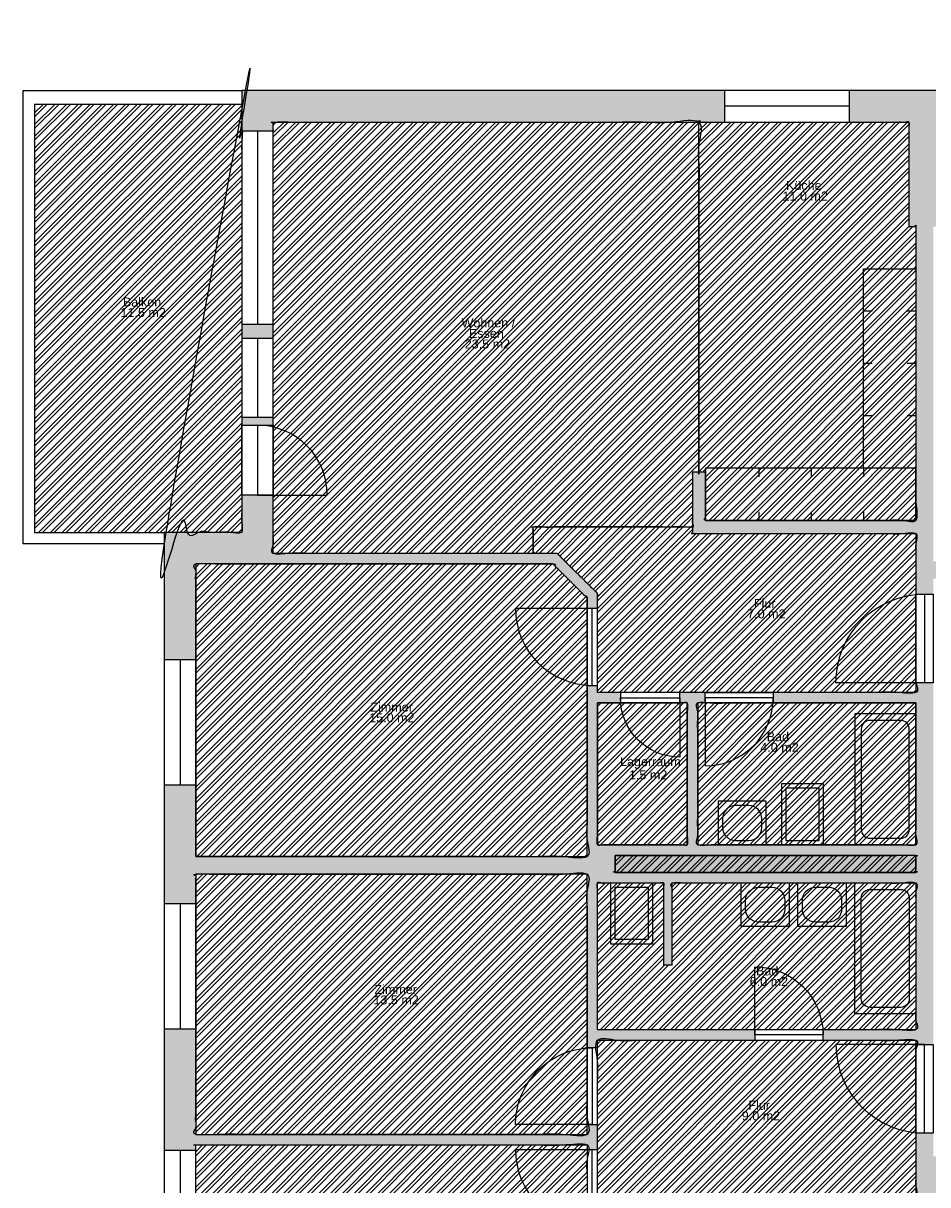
# Model space of a CAD drawing. Header units: metres. Extents: x 1.9 to 51.7, y 54 to 87.4.
# Tile 3 of 10: x 6.1 to 16.4, y 66.1 to 79.4. Entities that reach past the tile are written whole.
import ezdxf

# ---------------------------------------------------------------- set-up
doc = ezdxf.new("R2010")
doc.units = ezdxf.units.M
for name, color, linetype, true_color in [('Fenster', 7, 'Continuous', 0x000000), ('GelÃ¤nder', 7, 'Continuous', 0x000000), ('KÃ¼chenelemente_ SanitÃ¤robjekte', 7, 'Continuous', 0x000000), ('Raumpolygone', 7, 'Continuous', 0x000000), ('Raumstempel', 7, 'Continuous', 0x000000), ('SchÃ¤chte', 7, 'Continuous', 0x000000), ('SIA416-ANF', 7, 'Continuous', 0x000000), ('SIA416-FF', 7, 'Continuous', 0x000000), ('SIA416-HNF', 7, 'Continuous', 0x000000), ('SIA416-NNF', 7, 'Continuous', 0x000000), ('TÃ¼ren', 7, 'Continuous', 0x000000), ('WÃ¤nde', 7, 'Continuous', 0x000000)]:
    doc.layers.add(name, color=color, linetype=linetype, true_color=true_color)
doc.styles.add('Arial Regular', font='txt')

# ---------------------------------------------------------------- blocks, each defined once
blk = doc.blocks.new('Block 03')
at = {"layer": 'KÃ¼chenelemente_ SanitÃ¤robjekte'}
blk.add_line((-0.24, 0), (0.24, 0), dxfattribs=at)
blk.add_lwpolyline([(0.24, 0), (0.24, 0.7), (-0.24, 0.7), (-0.24, 0)], dxfattribs=at)
blk.add_lwpolyline([(0.19, 0.05), (0.19, 0.65), (-0.19, 0.65), (-0.19, 0.05)], close=True, dxfattribs=at)
blk = doc.blocks.new('Block 04')
at = {"layer": 'KÃ¼chenelemente_ SanitÃ¤robjekte'}
blk.add_lwpolyline([(-0.275, 0), (0.275, 0), (0.275, 0.5), (-0.275, 0.5)], close=True, dxfattribs=at)
for points in [[(0.075, 0.45), (-0.075, 0.45)], [(-0.225, 0.3), (-0.225, 0.2)], [(0.225, 0.2), (0.225, 0.3)], [(-0.075, 0.05), (0.075, 0.05)]]:
    blk.add_lwpolyline(points, dxfattribs=at)
for centre, start, end in [((-0.075, 0.3), 90, 180), ((0.075, 0.3), 0, 90), ((-0.075, 0.2), 180, 270), ((0.075, 0.2), 270, 360)]:
    blk.add_arc(centre, 0.15, start, end, dxfattribs=at)
blk = doc.blocks.new('Block 01')
at = {"layer": 'KÃ¼chenelemente_ SanitÃ¤robjekte'}
blk.add_lwpolyline([(0, 0), (0.7, 0), (0.7, 1.5), (0, 1.5)], close=True, dxfattribs=at)
for points in [[(0.525, 1.425), (0.175, 1.425)], [(0.075, 1.325), (0.075, 0.175)], [(0.625, 0.175), (0.625, 1.325)], [(0.175, 0.075), (0.525, 0.075)]]:
    blk.add_lwpolyline(points, dxfattribs=at)
for centre, start, end in [((0.175, 1.325), 90, 180), ((0.525, 1.325), 0, 90), ((0.175, 0.175), 180, 270), ((0.525, 0.175), 270, 360)]:
    blk.add_arc(centre, 0.1, start, end, dxfattribs=at)

msp = doc.modelspace()

# ---------------------------------------------------------------- hatches: boundary and pattern name
at = {"layer": 'SchÃ¤chte', "true_color": 0x9f9f9f}
msp.add_hatch(color=253, dxfattribs=at).paths.add_polyline_path([(12.847, 69.899), (12.847, 69.704), (16.292, 69.704), (16.292, 69.899)], flags=0)
at = {"layer": 'SIA416-ANF'}
h = msp.add_hatch(dxfattribs=at)
h.set_pattern_fill('ANSI32', color=256, scale=0.01, style=0, pattern_type=2)
h.paths.add_polyline_path([(8.571, 75.981), (8.571, 78.191), (8.571, 78.496), (6.198, 78.496), (6.198, 73.596), (7.684, 73.596), (8.571, 73.596), (8.571, 74.914), (8.571, 75.814)], flags=0)
at = {"layer": 'SIA416-FF'}
h = msp.add_hatch(dxfattribs=at)
h.set_pattern_fill('ANSI32', color=256, scale=0.01, style=0, pattern_type=2)
h.paths.add_polyline_path([(12.847, 69.899), (12.847, 69.704), (16.292, 69.704), (16.292, 69.899)], flags=0)
at = {"layer": 'SIA416-HNF'}
h = msp.add_hatch(dxfattribs=at)
h.set_pattern_fill('ANSI32', color=256, scale=0.01, style=0, pattern_type=2)
h.paths.add_polyline_path([(8.931, 75.981), (8.931, 75.814), (8.931, 74.914), (8.931, 73.356), (11.907, 73.356), (11.907, 73.658), (13.732, 73.658), (13.732, 74.284), (13.807, 74.284), (13.807, 78.294), (8.931, 78.294), (8.931, 78.191)], flags=0)
h = msp.add_hatch(dxfattribs=at)
h.set_pattern_fill('ANSI32', color=256, scale=0.01, style=0, pattern_type=2)
h.paths.add_polyline_path([(13.807, 74.284), (13.882, 74.284), (13.882, 73.733), (16.292, 73.733), (16.292, 77.097), (16.211, 77.097), (16.211, 78.294), (15.532, 78.294), (14.102, 78.294), (13.807, 78.294)], flags=0)
h = msp.add_hatch(dxfattribs=at)
h.set_pattern_fill('ANSI32', color=256, scale=0.01, style=0, pattern_type=2)
h.paths.add_polyline_path([(12.646, 71.764), (16.292, 71.764), (16.292, 73.583), (13.732, 73.583), (13.732, 73.658), (11.907, 73.658), (11.907, 73.356), (12.184, 73.356), (12.646, 72.895)], flags=0)
h = msp.add_hatch(dxfattribs=at)
h.set_pattern_fill('ANSI32', color=256, scale=0.01, style=0, pattern_type=2)
h.paths.add_polyline_path([(8.044, 69.884), (12.526, 69.884), (12.526, 72.845), (12.134, 73.236), (8.044, 73.236), (8.044, 72.136), (8.044, 70.706)], flags=0)
h = msp.add_hatch(dxfattribs=at)
h.set_pattern_fill('ANSI32', color=256, scale=0.01, style=0, pattern_type=2)
h.paths.add_polyline_path([(16.292, 71.644), (13.793, 71.644), (13.793, 70.019), (16.292, 70.019)], flags=0)
h = msp.add_hatch(dxfattribs=at)
h.set_pattern_fill('ANSI32', color=256, scale=0.01, style=0, pattern_type=2)
h.paths.add_polyline_path([(8.044, 67.914), (8.044, 66.704), (12.526, 66.704), (12.526, 69.684), (8.044, 69.684), (8.044, 69.344)], flags=0)
h = msp.add_hatch(dxfattribs=at)
h.set_pattern_fill('ANSI32', color=256, scale=0.01, style=0, pattern_type=2)
h.paths.add_polyline_path([(12.646, 67.903), (16.292, 67.903), (16.292, 69.584), (13.501, 69.584), (13.501, 68.645), (13.401, 68.645), (13.401, 69.584), (12.646, 69.584)], flags=0)
h = msp.add_hatch(dxfattribs=at)
h.set_pattern_fill('ANSI32', color=256, scale=0.01, style=0, pattern_type=2)
h.paths.add_polyline_path([(13.789, 64.043), (13.789, 66.001), (16.292, 66.001), (16.292, 67.783), (12.646, 67.783), (12.646, 64.043)], flags=0)
h = msp.add_hatch(dxfattribs=at)
h.set_pattern_fill('ANSI32', color=256, scale=0.01, style=0, pattern_type=2)
h.paths.add_polyline_path([(8.044, 65.09), (8.044, 64.043), (12.526, 64.043), (12.526, 66.584), (8.044, 66.584), (8.044, 66.52)], flags=0)
at = {"layer": 'SIA416-NNF'}
h = msp.add_hatch(dxfattribs=at)
h.set_pattern_fill('ANSI32', color=256, scale=0.01, style=0, pattern_type=2)
h.paths.add_polyline_path([(12.646, 71.644), (12.646, 70.019), (13.673, 70.019), (13.673, 71.644)], flags=0)
at = {"layer": 'WÃ¤nde'}
for points in [[(14.102, 78.294), (8.931, 78.294), (8.931, 78.191), (8.571, 78.191), (8.571, 78.654), (14.102, 78.654)], [(16.292, 72.889), (16.292, 73.583), (13.732, 73.583), (13.732, 74.284), (13.882, 74.284), (13.882, 73.733), (16.292, 73.733), (16.292, 77.097), (16.211, 77.097), (16.211, 78.294), (15.532, 78.294), (15.532, 78.654), (16.571, 78.654), (16.571, 77.457), (16.661, 77.457), (16.661, 77.097), (16.492, 77.097), (16.492, 73.265), (19.002, 73.265), (19.095, 73.354), (19.178, 73.268), (19.147, 73.238), (19.147, 72.986), (18.947, 72.986), (18.947, 73.065), (16.492, 73.065), (16.492, 72.889)], [(8.571, 75.981), (8.931, 75.981), (8.931, 75.814), (8.571, 75.814)], [(8.571, 74.914), (8.931, 74.914), (8.931, 74.823), (8.571, 74.823)], [(12.526, 72.725), (12.526, 72.845), (12.134, 73.236), (8.044, 73.236), (8.044, 72.136), (7.684, 72.136), (7.684, 73.596), (8.571, 73.596), (8.571, 74.023), (8.931, 74.023), (8.931, 73.356), (12.184, 73.356), (12.646, 72.895), (12.646, 72.725)], [(8.044, 67.914), (8.044, 66.704), (12.526, 66.704), (12.526, 66.816), (12.646, 66.816), (12.646, 66.528), (12.526, 66.528), (12.526, 66.584), (8.044, 66.584), (8.044, 66.52), (7.684, 66.52), (7.684, 67.914)], [(16.652, 63.804), (16.292, 63.804), (16.292, 65.881), (15.356, 65.881), (15.356, 66.001), (16.292, 66.001), (16.292, 66.72), (16.492, 66.72), (16.492, 66.454), (16.689, 66.454), (16.689, 66.254), (16.652, 66.254)]]:
    msp.add_hatch(color=256, dxfattribs=at).paths.add_polyline_path(points, flags=0)
h = msp.add_hatch(color=256, dxfattribs=at)
h.paths.add_polyline_path([(8.044, 69.884), (12.526, 69.884), (12.526, 71.845), (12.646, 71.845), (12.646, 71.764), (12.908, 71.764), (12.908, 71.644), (12.646, 71.644), (12.646, 70.019), (13.673, 70.019), (13.673, 71.644), (13.588, 71.644), (13.588, 71.764), (13.879, 71.764), (13.879, 71.644), (13.793, 71.644), (13.793, 70.019), (16.292, 70.019), (16.292, 71.644), (14.659, 71.644), (14.659, 71.764), (16.292, 71.764), (16.292, 71.875), (16.492, 71.875), (16.492, 67.734), (16.292, 67.734), (16.292, 67.783), (15.229, 67.783), (15.229, 67.903), (16.292, 67.903), (16.292, 69.584), (13.501, 69.584), (13.501, 68.645), (13.401, 68.645), (13.401, 69.584), (12.646, 69.584), (12.646, 67.903), (14.449, 67.903), (14.449, 67.783), (12.646, 67.783), (12.646, 67.696), (12.526, 67.696), (12.526, 69.684), (8.044, 69.684), (8.044, 69.344), (7.684, 69.344), (7.684, 70.706), (8.044, 70.706)], flags=0)
h.paths.add_polyline_path([(12.847, 69.899), (12.847, 69.704), (16.292, 69.704), (16.292, 69.899)], flags=0)

# ---------------------------------------------------------------- linework, layer by layer
at = {"layer": 'Fenster'}
for p, q in [((15.532, 78.474), (14.102, 78.474)), ((8.751, 78.191), (8.751, 75.981)), ((8.751, 75.814), (8.751, 74.914)), ((7.864, 72.136), (7.864, 70.706)), ((7.864, 69.344), (7.864, 67.914)), ((7.864, 66.52), (7.864, 65.09))]:
    msp.add_line(p, q, dxfattribs=at)
for points in [[(15.532, 78.294), (15.532, 78.654), (14.102, 78.654), (14.102, 78.294)], [(8.931, 78.191), (8.571, 78.191), (8.571, 75.981), (8.931, 75.981)], [(8.931, 75.814), (8.571, 75.814), (8.571, 74.914), (8.931, 74.914)], [(8.044, 72.136), (7.684, 72.136), (7.684, 70.706), (8.044, 70.706)], [(8.044, 69.344), (7.684, 69.344), (7.684, 67.914), (8.044, 67.914)], [(8.044, 66.52), (7.684, 66.52), (7.684, 65.09), (8.044, 65.09)]]:
    msp.add_lwpolyline(points, close=True, dxfattribs=at)
at = {"layer": 'GelÃ¤nder'}
msp.add_line((7.684, 73.596), (7.684, 73.465), dxfattribs=at)
msp.add_lwpolyline([(7.684, 73.465), (6.068, 73.465), (6.068, 78.654), (8.571, 78.654), (8.571, 78.496), (6.198, 78.496), (6.198, 73.596), (7.684, 73.596)], dxfattribs=at)
at = {"layer": 'KÃ¼chenelemente_ SanitÃ¤robjekte'}
for p, q in [((15.692, 76.133), (15.792, 76.133)), ((16.192, 76.133), (16.292, 76.133)), ((15.692, 75.533), (15.792, 75.533)), ((16.192, 75.533), (16.292, 75.533)), ((15.692, 74.933), (15.792, 74.933)), ((16.192, 74.933), (16.292, 74.933)), ((14.492, 74.333), (14.492, 74.233)), ((15.092, 74.333), (15.092, 74.233)), ((15.692, 74.333), (15.692, 74.233)), ((16.292, 74.333), (15.692, 74.333)), ((14.492, 73.833), (14.492, 73.733)), ((15.092, 73.833), (15.092, 73.733)), ((15.692, 73.833), (15.692, 73.733))]:
    msp.add_line(p, q, dxfattribs=at)
msp.add_lwpolyline([(15.692, 74.333), (15.692, 76.615), (16.292, 76.615), (16.292, 74.333)], close=True, dxfattribs=at)
msp.add_lwpolyline([(15.692, 74.333), (13.882, 74.333), (13.882, 73.733), (16.292, 73.733), (16.292, 74.333)], dxfattribs=at)
at = {"layer": 'Raumpolygone'}
for points, knots in [([(8.571, 75.981), (8.571, 77.086), (8.571, 78.191), (8.571, 78.343), (8.571, 78.496), (7.384, 78.496), (6.198, 78.496), (6.198, 76.046), (6.198, 73.596), (6.941, 73.596), (7.684, 73.596), (8.127, 73.596), (8.571, 73.596), (8.571, 74.255), (8.571, 74.914), (8.571, 75.364), (8.571, 75.814), (8.571, 75.898), (8.571, 75.981)], [-257.000001, -257.000001, -257.000001, -36, -36, -5.504653, -5.504653, -4.504653, -4.504653, -3.535878, -3.535878, -2.616124, -2.616124, 86.02823, 86.02823, 217.866214, 217.866214, 307.866214, 307.866214, 324.540809, 324.540809, 324.540809]), ([(8.931, 75.981), (8.931, 75.898), (8.931, 75.814), (8.931, 75.364), (8.931, 74.914), (8.931, 74.135), (8.931, 73.356), (10.419, 73.356), (11.907, 73.356), (11.907, 73.507), (11.907, 73.658), (12.82, 73.658), (13.732, 73.658), (13.732, 73.971), (13.732, 74.284), (13.77, 74.284), (13.807, 74.284), (13.807, 76.289), (13.807, 78.294), (11.369, 78.294), (8.931, 78.294), (8.931, 78.242), (8.931, 78.191), (8.931, 77.086), (8.931, 75.981)], [-766.226972, -766.226972, -766.226972, -749.552377, -749.552377, -659.552377, -659.552377, -503.714393, -503.714393, -206.059317, -206.059317, -175.859323, -175.859323, 6.640677, 6.640677, 69.216101, 69.216101, 76.716101, 76.716101, 477.744775, 477.744775, 965.399851, 965.399851, 975.689177, 975.689177, 1196.689179, 1196.689179, 1196.689179]), ([(13.807, 74.284), (13.845, 74.284), (13.882, 74.284), (13.882, 74.008), (13.882, 73.733), (15.087, 73.733), (16.292, 73.733), (16.292, 75.415), (16.292, 77.097), (16.251, 77.097), (16.211, 77.097), (16.211, 77.695), (16.211, 78.294), (15.871, 78.294), (15.532, 78.294), (14.817, 78.294), (14.102, 78.294), (13.954, 78.294), (13.807, 78.294), (13.807, 76.289), (13.807, 74.284)], [-2493.236326, -2493.236326, -2493.236326, -2485.736326, -2485.736326, -2430.660902, -2430.660902, -2189.718726, -2189.718726, -1853.291938, -1853.291938, -1845.220145, -1845.220145, -1725.541758, -1725.541758, -1657.620214, -1657.620214, -1514.620213, -1514.620213, -1485.171376, -1485.171376, -1084.142702, -1084.142702, -1084.142702]), ([(12.646, 71.764), (14.469, 71.764), (16.292, 71.764), (16.292, 72.673), (16.292, 73.583), (15.012, 73.583), (13.732, 73.583), (13.732, 73.62), (13.732, 73.658), (12.82, 73.658), (11.907, 73.658), (11.907, 73.507), (11.907, 73.356), (12.045, 73.356), (12.184, 73.356), (12.415, 73.125), (12.646, 72.895), (12.646, 72.329), (12.646, 71.764)], [-3373.214726, -3373.214726, -3373.214726, -3008.665735, -3008.665735, -2826.753926, -2826.753926, -2570.81175, -2570.81175, -2563.31175, -2563.31175, -2380.81175, -2380.81175, -2350.611756, -2350.611756, -2322.98664, -2322.98664, -2257.69208, -2257.69208, -2144.55244, -2144.55244, -2144.55244]), ([(8.044, 69.884), (10.285, 69.884), (12.526, 69.884), (12.526, 71.365), (12.526, 72.845), (12.33, 73.041), (12.134, 73.236), (10.089, 73.236), (8.044, 73.236), (8.044, 72.686), (8.044, 72.136), (8.044, 71.421), (8.044, 70.706), (8.044, 70.295), (8.044, 69.884)], [0, 0, 0, 448.192615, 448.192615, 744.300175, 744.300175, 799.653597, 799.653597, 1208.622486, 1208.622486, 1318.655341, 1318.655341, 1461.655342, 1461.655342, 1543.787703, 1543.787703, 1543.787703]), ([(12.646, 71.644), (12.646, 70.832), (12.646, 70.019), (13.16, 70.019), (13.673, 70.019), (13.673, 70.832), (13.673, 71.644), (13.16, 71.644), (12.646, 71.644)], [0, 0, 0, 162.42463, 162.42463, 265.094192, 265.094192, 427.518823, 427.518823, 530.188385, 530.188385, 530.188385]), ([(16.292, 71.644), (15.042, 71.644), (13.793, 71.644), (13.793, 70.832), (13.793, 70.019), (15.042, 70.019), (16.292, 70.019), (16.292, 70.832), (16.292, 71.644)], [0, 0, 0, 249.879428, 249.879428, 412.304059, 412.304059, 662.183487, 662.183487, 824.608117, 824.608117, 824.608117]), ([(8.044, 67.914), (8.044, 67.309), (8.044, 66.704), (10.285, 66.704), (12.526, 66.704), (12.526, 68.194), (12.526, 69.684), (10.285, 69.684), (8.044, 69.684), (8.044, 69.514), (8.044, 69.344), (8.044, 68.629), (8.044, 67.914)], [176.999244, 176.999244, 176.999244, 298.039649, 298.039649, 746.232264, 746.232264, 1044.271912, 1044.271912, 1492.464527, 1492.464527, 1526.463771, 1526.463771, 1669.463772, 1669.463772, 1669.463772]), ([(12.646, 67.903), (14.469, 67.903), (16.292, 67.903), (16.292, 68.744), (16.292, 69.584), (14.896, 69.584), (13.501, 69.584), (13.501, 69.115), (13.501, 68.645), (13.451, 68.645), (13.401, 68.645), (13.401, 69.115), (13.401, 69.584), (13.024, 69.584), (12.646, 69.584), (12.646, 68.744), (12.646, 67.903)], [-1253.357498, -1253.357498, -1253.357498, -888.808508, -888.808508, -720.641235, -720.641235, -441.585998, -441.585998, -347.623512, -347.623512, -337.623512, -337.623512, -243.661026, -243.661026, -168.167273, -168.167273, 0, 0, 0]), ([(13.789, 64.043), (13.789, 65.022), (13.789, 66.001), (15.04, 66.001), (16.292, 66.001), (16.292, 66.892), (16.292, 67.783), (14.469, 67.783), (12.646, 67.783), (12.646, 65.913), (12.646, 64.043), (13.217, 64.043), (13.789, 64.043)], [-3301.721806, -3301.721806, -3301.721806, -3105.893358, -3105.893358, -2855.597396, -2855.597396, -2677.46475, -2677.46475, -2312.915759, -2312.915759, -1938.954665, -1938.954665, -1824.701636, -1824.701636, -1824.701636]), ([(8.044, 65.09), (8.044, 64.567), (8.044, 64.043), (10.285, 64.043), (12.526, 64.043), (12.526, 65.313), (12.526, 66.584), (10.285, 66.584), (8.044, 66.584), (8.044, 66.552), (8.044, 66.52), (8.044, 65.805), (8.044, 65.09)], [-1255.187617, -1255.187617, -1255.187617, -1150.451457, -1150.451457, -702.258842, -702.258842, -448.192615, -448.192615, 0, 0, 6.330066, 6.330066, 149.330067, 149.330067, 149.330067])]:
    msp.add_open_spline(points, degree=2, knots=knots, dxfattribs=at)
at = {"layer": 'SchÃ¤chte'}
msp.add_open_spline([(12.847, 69.899), (12.847, 69.802), (12.847, 69.704), (14.569, 69.704), (16.292, 69.704), (16.292, 69.802), (16.292, 69.899), (14.569, 69.899), (12.847, 69.899)], degree=2, knots=[0, 0, 0, 19.506279, 19.506279, 363.989951, 363.989951, 383.49623, 383.49623, 727.979903, 727.979903, 727.979903], dxfattribs=at)
at = {"layer": 'SIA416-ANF'}
msp.add_open_spline([(8.571, 75.981), (8.571, 77.086), (8.571, 78.191), (8.571, 78.343), (8.571, 78.496), (7.384, 78.496), (6.198, 78.496), (6.198, 76.046), (6.198, 73.596), (6.941, 73.596), (7.684, 73.596), (8.127, 73.596), (8.571, 73.596), (8.571, 74.255), (8.571, 74.914), (8.571, 75.364), (8.571, 75.814), (8.571, 75.898), (8.571, 75.981)], degree=2, knots=[-257.000001, -257.000001, -257.000001, -36, -36, -5.504653, -5.504653, -4.504653, -4.504653, -3.535878, -3.535878, -2.616124, -2.616124, 86.02823, 86.02823, 217.866214, 217.866214, 307.866214, 307.866214, 324.540809, 324.540809, 324.540809], dxfattribs=at)
at = {"layer": 'SIA416-FF'}
msp.add_open_spline([(12.847, 69.899), (12.847, 69.802), (12.847, 69.704), (14.569, 69.704), (16.292, 69.704), (16.292, 69.802), (16.292, 69.899), (14.569, 69.899), (12.847, 69.899)], degree=2, knots=[0, 0, 0, 19.506279, 19.506279, 363.989951, 363.989951, 383.49623, 383.49623, 727.979903, 727.979903, 727.979903], dxfattribs=at)
at = {"layer": 'SIA416-HNF'}
for points, knots in [([(8.931, 75.981), (8.931, 75.898), (8.931, 75.814), (8.931, 75.364), (8.931, 74.914), (8.931, 74.135), (8.931, 73.356), (10.419, 73.356), (11.907, 73.356), (11.907, 73.507), (11.907, 73.658), (12.82, 73.658), (13.732, 73.658), (13.732, 73.971), (13.732, 74.284), (13.77, 74.284), (13.807, 74.284), (13.807, 76.289), (13.807, 78.294), (11.369, 78.294), (8.931, 78.294), (8.931, 78.242), (8.931, 78.191), (8.931, 77.086), (8.931, 75.981)], [-766.226972, -766.226972, -766.226972, -749.552377, -749.552377, -659.552377, -659.552377, -503.714393, -503.714393, -206.059317, -206.059317, -175.859323, -175.859323, 6.640677, 6.640677, 69.216101, 69.216101, 76.716101, 76.716101, 477.744775, 477.744775, 965.399851, 965.399851, 975.689177, 975.689177, 1196.689179, 1196.689179, 1196.689179]), ([(13.807, 74.284), (13.845, 74.284), (13.882, 74.284), (13.882, 74.008), (13.882, 73.733), (15.087, 73.733), (16.292, 73.733), (16.292, 75.415), (16.292, 77.097), (16.251, 77.097), (16.211, 77.097), (16.211, 77.695), (16.211, 78.294), (15.871, 78.294), (15.532, 78.294), (14.817, 78.294), (14.102, 78.294), (13.954, 78.294), (13.807, 78.294), (13.807, 76.289), (13.807, 74.284)], [-2493.236326, -2493.236326, -2493.236326, -2485.736326, -2485.736326, -2430.660902, -2430.660902, -2189.718726, -2189.718726, -1853.291938, -1853.291938, -1845.220145, -1845.220145, -1725.541758, -1725.541758, -1657.620214, -1657.620214, -1514.620213, -1514.620213, -1485.171376, -1485.171376, -1084.142702, -1084.142702, -1084.142702]), ([(12.646, 71.764), (14.469, 71.764), (16.292, 71.764), (16.292, 72.673), (16.292, 73.583), (15.012, 73.583), (13.732, 73.583), (13.732, 73.62), (13.732, 73.658), (12.82, 73.658), (11.907, 73.658), (11.907, 73.507), (11.907, 73.356), (12.045, 73.356), (12.184, 73.356), (12.415, 73.125), (12.646, 72.895), (12.646, 72.329), (12.646, 71.764)], [-3373.214726, -3373.214726, -3373.214726, -3008.665735, -3008.665735, -2826.753926, -2826.753926, -2570.81175, -2570.81175, -2563.31175, -2563.31175, -2380.81175, -2380.81175, -2350.611756, -2350.611756, -2322.98664, -2322.98664, -2257.69208, -2257.69208, -2144.55244, -2144.55244, -2144.55244]), ([(8.044, 69.884), (10.285, 69.884), (12.526, 69.884), (12.526, 71.365), (12.526, 72.845), (12.33, 73.041), (12.134, 73.236), (10.089, 73.236), (8.044, 73.236), (8.044, 72.686), (8.044, 72.136), (8.044, 71.421), (8.044, 70.706), (8.044, 70.295), (8.044, 69.884)], [0, 0, 0, 448.192615, 448.192615, 744.300175, 744.300175, 799.653597, 799.653597, 1208.622486, 1208.622486, 1318.655341, 1318.655341, 1461.655342, 1461.655342, 1543.787703, 1543.787703, 1543.787703]), ([(16.292, 71.644), (15.042, 71.644), (13.793, 71.644), (13.793, 70.832), (13.793, 70.019), (15.042, 70.019), (16.292, 70.019), (16.292, 70.832), (16.292, 71.644)], [0, 0, 0, 249.879428, 249.879428, 412.304059, 412.304059, 662.183487, 662.183487, 824.608117, 824.608117, 824.608117]), ([(8.044, 67.914), (8.044, 67.309), (8.044, 66.704), (10.285, 66.704), (12.526, 66.704), (12.526, 68.194), (12.526, 69.684), (10.285, 69.684), (8.044, 69.684), (8.044, 69.514), (8.044, 69.344), (8.044, 68.629), (8.044, 67.914)], [176.999244, 176.999244, 176.999244, 298.039649, 298.039649, 746.232264, 746.232264, 1044.271912, 1044.271912, 1492.464527, 1492.464527, 1526.463771, 1526.463771, 1669.463772, 1669.463772, 1669.463772]), ([(12.646, 67.903), (14.469, 67.903), (16.292, 67.903), (16.292, 68.744), (16.292, 69.584), (14.896, 69.584), (13.501, 69.584), (13.501, 69.115), (13.501, 68.645), (13.451, 68.645), (13.401, 68.645), (13.401, 69.115), (13.401, 69.584), (13.024, 69.584), (12.646, 69.584), (12.646, 68.744), (12.646, 67.903)], [-1253.357498, -1253.357498, -1253.357498, -888.808508, -888.808508, -720.641235, -720.641235, -441.585998, -441.585998, -347.623512, -347.623512, -337.623512, -337.623512, -243.661026, -243.661026, -168.167273, -168.167273, 0, 0, 0]), ([(13.789, 64.043), (13.789, 65.022), (13.789, 66.001), (15.04, 66.001), (16.292, 66.001), (16.292, 66.892), (16.292, 67.783), (14.469, 67.783), (12.646, 67.783), (12.646, 65.913), (12.646, 64.043), (13.217, 64.043), (13.789, 64.043)], [-3301.721806, -3301.721806, -3301.721806, -3105.893358, -3105.893358, -2855.597396, -2855.597396, -2677.46475, -2677.46475, -2312.915759, -2312.915759, -1938.954665, -1938.954665, -1824.701636, -1824.701636, -1824.701636]), ([(8.044, 65.09), (8.044, 64.567), (8.044, 64.043), (10.285, 64.043), (12.526, 64.043), (12.526, 65.313), (12.526, 66.584), (10.285, 66.584), (8.044, 66.584), (8.044, 66.552), (8.044, 66.52), (8.044, 65.805), (8.044, 65.09)], [-1255.187617, -1255.187617, -1255.187617, -1150.451457, -1150.451457, -702.258842, -702.258842, -448.192615, -448.192615, 0, 0, 6.330066, 6.330066, 149.330067, 149.330067, 149.330067])]:
    msp.add_open_spline(points, degree=2, knots=knots, dxfattribs=at)
at = {"layer": 'SIA416-NNF'}
msp.add_open_spline([(12.646, 71.644), (12.646, 70.832), (12.646, 70.019), (13.16, 70.019), (13.673, 70.019), (13.673, 70.832), (13.673, 71.644), (13.16, 71.644), (12.646, 71.644)], degree=2, knots=[0, 0, 0, 162.42463, 162.42463, 265.094192, 265.094192, 427.518823, 427.518823, 530.188385, 530.188385, 530.188385], dxfattribs=at)
at = {"layer": 'TÃ¼ren'}
for points in [[(8.931, 74.023), (8.571, 74.023), (8.571, 74.823), (8.931, 74.823)], [(16.492, 71.875), (16.292, 71.875), (16.292, 72.889), (16.492, 72.889)], [(12.526, 71.845), (12.646, 71.845), (12.646, 72.725), (12.526, 72.725)], [(12.908, 71.764), (12.908, 71.644), (13.588, 71.644), (13.588, 71.764)], [(13.879, 71.644), (13.879, 71.764), (14.659, 71.764), (14.659, 71.644)], [(14.449, 67.903), (14.449, 67.783), (15.229, 67.783), (15.229, 67.903)], [(12.526, 66.816), (12.646, 66.816), (12.646, 67.696), (12.526, 67.696)], [(16.492, 66.72), (16.292, 66.72), (16.292, 67.734), (16.492, 67.734)], [(12.526, 65.648), (12.646, 65.648), (12.646, 66.528), (12.526, 66.528)]]:
    msp.add_lwpolyline(points, close=True, dxfattribs=at)
for points in [[(8.751, 74.823), (8.751, 74.023), (9.551, 74.023)], [(16.392, 72.889), (16.392, 71.875), (15.377, 71.875)], [(12.586, 71.845), (12.586, 72.725), (11.706, 72.725)], [(12.908, 71.704), (13.588, 71.704), (13.588, 71.024)], [(14.659, 71.704), (13.879, 71.704), (13.879, 70.924)], [(15.229, 67.843), (14.449, 67.843), (14.449, 68.623)], [(12.586, 67.696), (12.586, 66.816), (11.706, 66.816)], [(16.392, 66.72), (16.392, 67.734), (15.377, 67.734)], [(12.586, 65.648), (12.586, 66.528), (11.706, 66.528)]]:
    msp.add_lwpolyline(points, dxfattribs=at)
for centre, radius, start, end in [((8.751, 74.023), 0.8, 360, 90), ((12.586, 72.725), 0.88, 180, 270), ((13.879, 71.704), 0.78, 270, 0), ((16.392, 67.734), 1.015, 180, 270), ((12.586, 66.528), 0.88, 180, 270)]:
    msp.add_arc(centre, radius, start, end, dxfattribs=at)
at = {"layer": 'TÃ¼ren', "extrusion": (0, 0, -1)}
for centre, radius, start, end in [((-16.392, 71.875), 1.015, 360, 90), ((-13.588, 71.704), 0.68, 270, 0), ((-14.449, 67.843), 0.78, 90, 180), ((-12.586, 66.816), 0.88, 0, 90)]:
    msp.add_arc(centre, radius, start, end, dxfattribs=at)
at = {"layer": 'WÃ¤nde'}
msp.add_lwpolyline([(32.974, 78.306), (24.063, 78.306), (24.063, 77.457), (16.571, 77.457), (16.571, 78.654), (8.571, 78.654), (8.571, 73.596), (7.684, 73.596), (7.684, 63.683), (8.565, 63.683), (8.565, 58.751), (16.652, 58.751), (16.652, 66.254), (21.622, 66.254), (21.622, 67.851), (24.102, 67.851), (24.102, 66.313), (33.047, 66.313)], dxfattribs=at)
for points in [[(12.646, 71.764), (12.646, 72.895), (12.184, 73.356), (8.931, 73.356), (8.931, 78.294), (16.211, 78.294), (16.211, 77.097), (16.292, 77.097), (16.292, 73.733), (13.882, 73.733), (13.882, 74.284), (13.732, 74.284), (13.732, 73.583), (16.292, 73.583), (16.292, 71.764)], [(8.044, 69.884), (12.526, 69.884), (12.526, 72.845), (12.134, 73.236), (8.044, 73.236)], [(12.646, 71.644), (12.646, 70.019), (13.673, 70.019), (13.673, 71.644)], [(16.292, 71.644), (13.793, 71.644), (13.793, 70.019), (16.292, 70.019)], [(12.847, 69.899), (12.847, 69.704), (16.292, 69.704), (16.292, 69.899)], [(8.044, 69.684), (8.044, 66.704), (12.526, 66.704), (12.526, 69.684)], [(12.646, 67.903), (12.646, 69.584), (13.401, 69.584), (13.401, 68.645), (13.501, 68.645), (13.501, 69.584), (16.292, 69.584), (16.292, 67.903)], [(16.292, 62.481), (16.292, 59.111), (8.925, 59.111), (8.925, 63.923), (12.646, 63.923), (12.646, 67.783), (16.292, 67.783), (16.292, 66.001), (13.789, 66.001), (13.789, 62.481), (16.299, 62.481)], [(8.044, 66.584), (12.526, 66.584), (12.526, 64.043), (8.044, 64.043)]]:
    msp.add_lwpolyline(points, close=True, dxfattribs=at)

# ---------------------------------------------------------------- block references
at = {"layer": 'KÃ¼chenelemente_ SanitÃ¤robjekte'}
for name, p in [('Block 01', (15.592, 70.019)), ('Block 03', (14.994, 70.019)), ('Block 04', (14.303, 70.019))]:
    msp.add_blockref(name, p, dxfattribs=at)
at = {"layer": 'KÃ¼chenelemente_ SanitÃ¤robjekte', "xscale": -1, "rotation": 180}
for name, p in [('Block 03', (13.037, 69.584)), ('Block 04', (14.567, 69.584)), ('Block 04', (15.217, 69.584)), ('Block 01', (15.592, 69.584))]:
    msp.add_blockref(name, p, dxfattribs=at)

# ---------------------------------------------------------------- texts
at = {"layer": 'Raumstempel', "char_height": 0.1029, "attachment_point": 7, "style": 'Arial Regular'}
for s, insert, width in [('Küche', (14.805, 77.515), 1.00588), ('11.0 m2', (14.765, 77.394), 1.22406), ('11.5 m2', (7.182, 76.06), 1.22406), ('Balkon', (7.209, 76.181), 1.06182), ('Wohnen /', (11.088, 75.942), 1.43105), ('Essen', (11.173, 75.821), 0.98238), ('23.5 m2', (11.125, 75.7), 1.22406), ('Flur', (14.437, 72.731), 0.70266), ('7.0 m2', (14.361, 72.61), 1.06518), ('Zimmer', (10.044, 71.543), 1.1793), ('15.0 m2', (10.031, 71.422), 1.22406), ('Bad', (14.584, 71.204), 0.69483), ('4.0 m2', (14.511, 71.083), 1.06518), ('Lagerraum', (12.904, 70.889), 1.56979), ('1.5 m2', (13.006, 70.767), 1.06518), ('Bad', (14.462, 68.523), 0.69483), ('6.0 m2', (14.389, 68.402), 1.06518), ('Zimmer', (10.091, 68.312), 1.1793), ('13.5 m2', (10.079, 68.191), 1.22406), ('Flur', (14.374, 66.985), 0.70266), ('9.0 m2', (14.298, 66.864), 1.06518)]:
    msp.add_mtext(s, dxfattribs=dict(at, insert=insert, width=width))

doc.saveas('drawing.dxf')
